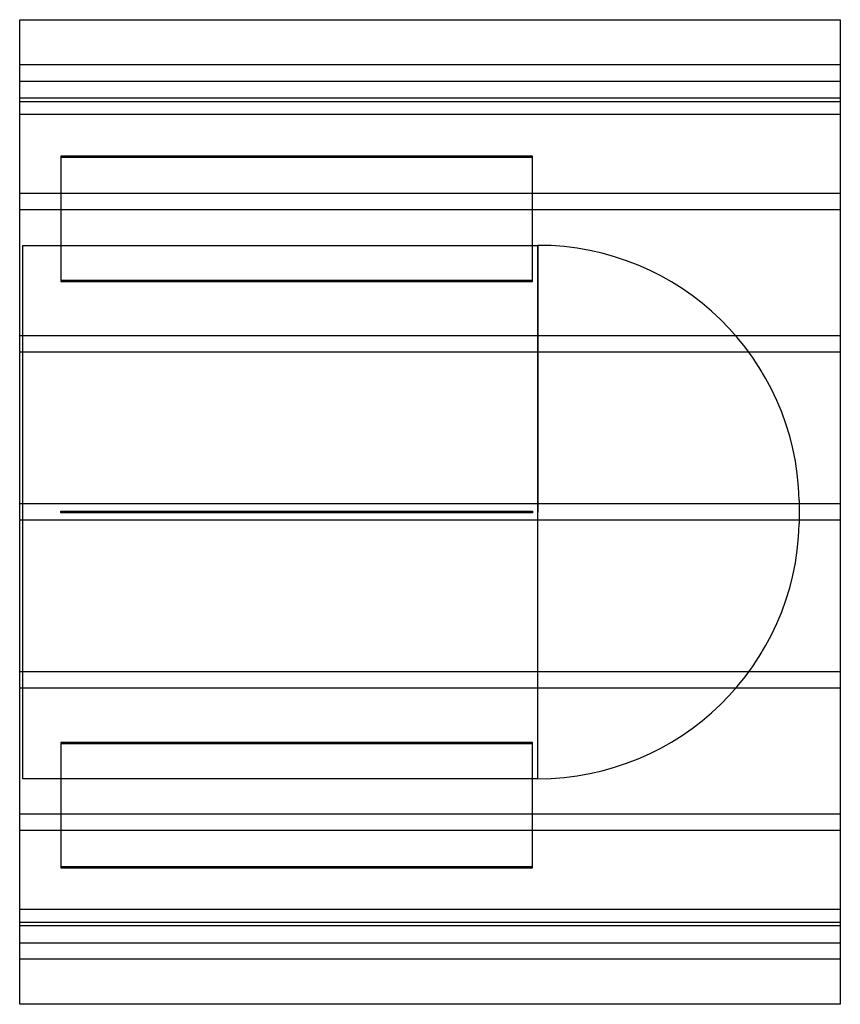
# Model space of a CAD drawing. Header units: millimetres. Extents: x -500 to 500, y -600 to 600.
import ezdxf

# ---------------------------------------------------------------- set-up
doc = ezdxf.new("R2010")
doc.units = ezdxf.units.MM
doc.layers.add('HIDDEN', color=7, linetype='Continuous')
doc.layers.add('THICK', color=7, linetype='Continuous')

msp = doc.modelspace()

# ---------------------------------------------------------------- linework, layer by layer
at = {"layer": 'HIDDEN'}
for p, q in [((500, 545), (-500, 545)), ((-500, 525), (500, 525)), ((500, 504.3), (-500, 504.3)), ((500, 504.3), (-500, 504.3)), ((500, 500), (-500, 500)), ((500, 484.3), (-500, 484.3)), ((500, 484.3), (-500, 484.3)), ((125, 433.5), (-450, 433.5)), ((-450, 433.5), (-450, 432.5)), ((-450, 432.5), (125, 432.5)), ((-450, 432.5), (-450, 281)), ((125, 432.5), (125, 433.5)), ((125, 281), (125, 432.5)), ((500, 388.3), (-500, 388.3)), ((500, 388.3), (-500, 388.3)), ((500, 368.3), (-500, 368.3)), ((500, 368.3), (-500, 368.3)), ((-496, -325), (-496, 325)), ((-496, 325), (131.6, 325)), ((131.6, 325), (131.6, 0)), ((131.6, -325), (131.6, 325)), ((125, 282), (-450, 282)), ((-450, 281), (125, 281)), ((500, 214.7), (-500, 214.7)), ((500, 214.7), (-500, 214.7)), ((500, 194.7), (-500, 194.7)), ((500, 194.7), (-500, 194.7)), ((450, 14.5), (450, -14.5)), ((500, 10), (-500, 10)), ((500, 10), (-500, 10)), ((-450, -1), (-450, 1)), ((-450, 1), (125, 1)), ((-450, 1), (-450, 1)), ((125, 1), (125, -1)), ((125, 1), (125, 1)), ((500, -10), (-500, -10)), ((500, -10), (-500, -10)), ((125, -1), (-450, -1)), ((-450, -1), (-450, -1)), ((125, -1), (125, -1)), ((131.6, -325), (131.6, 0)), ((500, -194.7), (-500, -194.7)), ((500, -194.7), (-500, -194.7)), ((500, -214.7), (-500, -214.7)), ((500, -214.7), (-500, -214.7)), ((125, -281), (-450, -281)), ((-450, -281), (-450, -432.5)), ((-450, -282), (125, -282)), ((125, -432.5), (125, -281)), ((131.6, -325), (-496, -325)), ((500, -368.3), (-500, -368.3)), ((500, -368.3), (-500, -368.3)), ((500, -388.3), (-500, -388.3)), ((500, -388.3), (-500, -388.3)), ((125, -432.5), (-450, -432.5)), ((-450, -432.5), (-450, -433.5)), ((-450, -433.5), (125, -433.5)), ((125, -433.5), (125, -432.5)), ((500, -484.3), (-500, -484.3)), ((500, -484.3), (-500, -484.3)), ((-500, -500), (500, -500)), ((500, -504.3), (-500, -504.3)), ((500, -504.3), (-500, -504.3)), ((-500, -525), (500, -525)), ((500, -545), (-500, -545))]:
    msp.add_line(p, q, dxfattribs=at)
for centre, start, end in [((131.6, 6.5), 1.4358, 90), ((131.6, -6.5), 270, 358.5642)]:
    msp.add_arc(centre, 318.5, start, end, dxfattribs=at)
at = {"layer": 'THICK'}
for p, q in [((-500, -600), (-500, 600)), ((-500, 600), (500, 600)), ((500, 600), (500, -600)), ((500, -600), (-500, -600))]:
    msp.add_line(p, q, dxfattribs=at)

doc.saveas('drawing.dxf')
